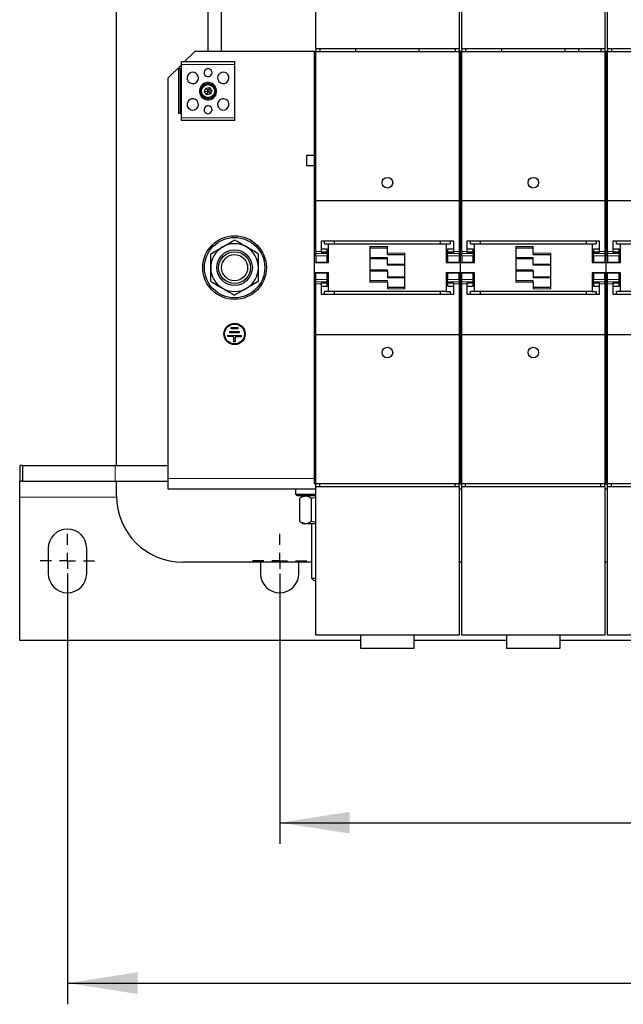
# Model space of a CAD drawing. Header units: millimetres. Extents: x 5 to 418, y 2 to 292.
# Tile 3 of 35: x 69 to 97, y 60 to 107. Entities that reach past the tile are written whole.
import ezdxf

# ---------------------------------------------------------------- set-up
doc = ezdxf.new("R2010")
doc.units = ezdxf.units.MM
doc.layers.add('SLD-0', color=7, linetype='Continuous')
doc.styles.add('SLDTEXTSTYLE0', font='TXT', dxfattribs={"width": 0.605})
doc.dimstyles.new('SLDDIMSTYLE0', dxfattribs={"dimtxt": 3.5, "dimasz": 3.302, "dimexe": 0, "dimexo": 0.0625, "dimgap": 0.875, "dimtad": 1, "dimlfac": 8, "dimrnd": 1e-09, "dimzin": 12, "dimdsep": 46, "dimtxsty": 'SLDTEXTSTYLE0', "dimsah": 1, "dimcen": 0.09, "dimadec": 0, "dimazin": 3, "dimtfac": 1, "dimtofl": 0, "dimtmove": 0, "dimatfit": 3, "dimfxl": 1, "dimfrac": 2, "dimtolj": 1, "dimtzin": 12, "dimarcsym": 0})

# ---------------------------------------------------------------- blocks, each defined once
blk = doc.blocks.new('_D_5')
at = {"layer": 'SLD-0', "color": 7}
for p, q in [((81.285, 80.691), (81.285, 67.953)), ((125.785, 80.691), (125.785, 67.953)), ((81.285, 68.953), (125.785, 68.953))]:
    blk.add_line(p, q, dxfattribs=at)
for points in [[(81.285, 68.953), (84.587, 68.445), (84.587, 69.461)], [(125.785, 68.953), (122.483, 69.461), (122.483, 68.445)]]:
    blk.add_solid(points, dxfattribs=at)
at = {"layer": 'SLD-0', "color": 7, "insert": (99.524, 73.464), "char_height": 3.5, "attachment_point": 1, "style": 'SLDTEXTSTYLE0'}
blk.add_mtext('356', dxfattribs=at)
blk = doc.blocks.new('_D_6')
at = {"layer": 'SLD-0', "color": 7}
for p, q in [((71.285, 80.691), (71.285, 60.398)), ((135.785, 80.003), (135.785, 60.398)), ((71.285, 61.398), (135.785, 61.398))]:
    blk.add_line(p, q, dxfattribs=at)
for points in [[(71.285, 61.398), (74.587, 60.89), (74.587, 61.906)], [(135.785, 61.398), (132.483, 61.906), (132.483, 60.89)]]:
    blk.add_solid(points, dxfattribs=at)
at = {"layer": 'SLD-0', "color": 7, "insert": (99.524, 65.91), "char_height": 3.5, "attachment_point": 1, "style": 'SLDTEXTSTYLE0'}
blk.add_mtext('516', dxfattribs=at)
blk = doc.blocks.new('SW_CENTERMARKSYMBOL_0')
at = {"layer": 'SLD-0', "color": 0}
for p, q in [((0, 0.75), (0, 1.28125)), ((-0.75, 0), (-1.28125, 0)), ((0, 0), (-0.375, 0)), ((0, 0), (0, 0.375)), ((0, 0), (0, -0.375)), ((0, 0), (0.375, 0)), ((0.75, 0), (1.28125, 0)), ((0, -0.75), (0, -1.28125))]:
    blk.add_line(p, q, dxfattribs=at)
blk = doc.blocks.new('SW_CENTERMARKSYMBOL_2')
at = {"layer": 'SLD-0', "color": 0}
for p, q in [((0, 0.75), (0, 1.28125)), ((-0.75, 0), (-1.28125, 0)), ((0, 0), (-0.375, 0)), ((0, 0), (0, 0.375)), ((0, 0), (0, -0.375)), ((0, 0), (0.375, 0)), ((0.75, 0), (1.28125, 0)), ((0, -0.75), (0, -1.28125))]:
    blk.add_line(p, q, dxfattribs=at)
blk = doc.blocks.new('SW_CENTERMARKSYMBOL_3')
at = {"layer": 'SLD-0', "color": 0}
for p, q in [((0, 0.75), (0, 1.28125)), ((-0.75, 0), (-1.28125, 0)), ((0, 0), (-0.375, 0)), ((0, 0), (0, 0.375)), ((0, 0), (0, -0.375)), ((0, 0), (0.375, 0)), ((0.75, 0), (1.28125, 0)), ((0, -0.75), (0, -1.28125))]:
    blk.add_line(p, q, dxfattribs=at)

msp = doc.modelspace()

# ---------------------------------------------------------------- linework, layer by layer
at = {"color": 7, "linetype": 'Continuous', "lineweight": 25}
for p, q in [((82.9847, 105.4095), (82.9847, 112.4095)), ((89.7347, 112.4095), (89.7347, 105.4095)), ((89.8597, 105.4095), (89.8597, 112.4095)), ((96.6097, 112.4095), (96.6097, 105.4095)), ((96.7347, 105.4095), (96.7347, 112.4095)), ((73.5972, 85.7845), (73.5972, 109.0345)), ((78.5347, 108.4095), (78.5347, 105.2845)), ((77.9097, 105.2845), (77.9097, 108.0345)), ((77.2847, 105.2845), (76.7847, 104.7845)), ((82.9222, 105.2845), (77.2847, 105.2845)), ((82.9847, 105.2845), (82.9222, 105.2845)), ((82.9222, 104.1408), (82.9222, 105.2845)), ((89.7347, 105.4095), (82.9847, 105.4095)), ((82.9847, 105.4095), (82.9847, 105.2845)), ((82.9847, 105.2845), (89.7347, 105.2845)), ((82.9847, 98.2593), (82.9847, 105.2845)), ((83.1722, 105.4095), (83.1722, 105.2845)), ((84.8597, 105.4095), (84.8597, 105.2845)), ((87.8597, 105.2845), (87.8597, 105.4095)), ((89.5472, 105.4095), (89.5472, 105.2845)), ((89.7347, 105.4095), (89.7347, 105.2845)), ((89.7347, 105.2845), (89.7347, 98.2593)), ((89.7972, 105.2845), (89.7347, 105.2845)), ((89.8597, 105.2845), (89.7972, 105.2845)), ((89.7972, 104.1408), (89.7972, 105.2845)), ((96.6097, 105.4095), (89.8597, 105.4095)), ((89.8597, 105.4095), (89.8597, 105.2845)), ((89.8597, 105.2845), (96.6097, 105.2845)), ((89.8597, 98.2593), (89.8597, 105.2845)), ((90.0472, 105.4095), (90.0472, 105.2845)), ((91.7347, 105.4095), (91.7347, 105.2845)), ((94.7347, 105.2845), (94.7347, 105.4095)), ((95.3847, 105.2845), (95.3847, 105.4095)), ((96.4222, 105.4095), (96.4222, 105.2845)), ((96.6097, 105.4095), (96.6097, 105.2845)), ((96.6097, 105.2845), (96.6097, 98.2593)), ((96.6722, 105.2845), (96.6097, 105.2845)), ((96.6722, 104.1408), (96.6722, 105.2845)), ((96.7347, 105.2845), (96.6722, 105.2845)), ((103.4847, 105.4095), (96.7347, 105.4095)), ((96.7347, 105.4095), (96.7347, 105.2845)), ((96.7347, 105.2845), (103.4847, 105.2845)), ((96.7347, 98.2593), (96.7347, 105.2845)), ((96.9222, 105.4095), (96.9222, 105.2845)), ((76.6535, 104.6533), (76.0347, 104.0345)), ((76.5222, 104.4627), (76.5222, 102.3564)), ((76.5972, 104.4627), (76.5222, 104.4627)), ((76.5972, 104.4627), (76.5972, 102.3564)), ((76.6535, 104.4627), (76.5972, 104.4627)), ((79.166, 104.7845), (76.6535, 104.7845)), ((76.6535, 104.6595), (76.6535, 104.7845)), ((76.6535, 102.1595), (76.6535, 104.6595)), ((79.166, 104.6595), (79.166, 104.7845)), ((79.166, 102.1595), (79.166, 104.6595)), ((76.0347, 85.1595), (76.0347, 104.0345)), ((82.9222, 96.5359), (82.9222, 104.1408)), ((82.9847, 104.1408), (82.9222, 104.1408)), ((89.7347, 104.1408), (89.7972, 104.1408)), ((89.7972, 96.5359), (89.7972, 104.1408)), ((89.8597, 104.1408), (89.7972, 104.1408)), ((96.6097, 104.1408), (96.6722, 104.1408)), ((96.6722, 96.5359), (96.6722, 104.1408)), ((96.7347, 104.1408), (96.6722, 104.1408)), ((77.8, 103.5527), (77.7308, 103.3861)), ((77.8, 103.5527), (77.9788, 103.5762)), ((77.8, 103.5527), (77.9097, 103.4095)), ((77.9788, 103.5762), (77.9097, 103.4095)), ((77.9097, 103.4095), (78.0886, 103.433)), ((78.0886, 103.433), (77.9788, 103.5762)), ((78.0886, 103.433), (78.0195, 103.2664)), ((77.7308, 103.3861), (77.9097, 103.4095)), ((77.7308, 103.3861), (77.8406, 103.2429)), ((77.9097, 103.4095), (77.8406, 103.2429)), ((78.0195, 103.2664), (77.8406, 103.2429)), ((77.9097, 103.4095), (78.0195, 103.2664)), ((76.5972, 102.3564), (76.5222, 102.3564)), ((76.6535, 102.3564), (76.5972, 102.3564)), ((76.6535, 102.0345), (76.6535, 102.1595)), ((79.166, 102.0345), (76.6535, 102.0345)), ((79.166, 102.0345), (79.166, 102.1595)), ((82.9222, 100.3833), (82.541, 100.3833)), ((82.541, 100.3833), (82.541, 99.9108)), ((82.541, 99.9108), (82.9222, 99.9108)), ((82.9847, 98.2593), (89.7347, 98.2593)), ((82.9847, 95.8553), (82.9847, 98.2593)), ((89.7347, 98.2593), (89.7347, 95.8553)), ((89.8597, 98.2593), (96.6097, 98.2593)), ((89.8597, 95.8553), (89.8597, 98.2593)), ((96.6097, 98.2593), (96.6097, 95.8553)), ((96.7347, 98.2593), (103.4847, 98.2593)), ((96.7347, 95.8553), (96.7347, 98.2593)), ((82.9222, 96.5359), (82.9847, 96.5359)), ((82.9222, 95.8805), (82.9222, 96.5359)), ((89.7972, 96.5359), (89.7347, 96.5359)), ((89.7972, 96.5359), (89.8597, 96.5359)), ((89.7972, 95.8805), (89.7972, 96.5359)), ((96.6722, 96.5359), (96.6097, 96.5359)), ((96.6722, 95.8805), (96.6722, 96.5359)), ((96.6722, 96.5359), (96.7347, 96.5359)), ((89.4847, 96.3474), (83.2347, 96.3474)), ((83.2347, 96.3474), (83.2347, 95.8553)), ((83.4035, 96.222), (83.4035, 96.3474)), ((83.4035, 96.222), (83.591, 96.222)), ((83.591, 95.347), (83.591, 96.222)), ((83.591, 96.222), (89.1285, 96.222)), ((83.8597, 96.3474), (83.8597, 96.222)), ((85.5347, 96.097), (85.5347, 94.4095)), ((85.5347, 96.0345), (86.3597, 96.0345)), ((86.3597, 95.7845), (86.3597, 96.097)), ((88.8597, 96.222), (88.8597, 96.3474)), ((89.1285, 96.222), (89.1285, 95.347)), ((89.1285, 96.222), (89.316, 96.222)), ((89.316, 96.3474), (89.316, 96.222)), ((89.4847, 95.8553), (89.4847, 96.3474)), ((96.3597, 96.3474), (90.1097, 96.3474)), ((90.1097, 96.3474), (90.1097, 95.8553)), ((90.2785, 96.222), (90.2785, 96.3474)), ((90.2785, 96.222), (90.466, 96.222)), ((90.466, 95.347), (90.466, 96.222)), ((90.466, 96.222), (96.0035, 96.222)), ((90.7347, 96.3474), (90.7347, 96.222)), ((92.4097, 96.097), (92.4097, 94.4095)), ((92.4097, 96.0345), (93.2347, 96.0345)), ((93.2347, 95.7845), (93.2347, 96.097)), ((95.7347, 96.222), (95.7347, 96.3474)), ((96.0035, 96.222), (96.0035, 95.347)), ((96.0035, 96.222), (96.191, 96.222)), ((96.191, 96.3474), (96.191, 96.222)), ((96.3597, 95.8553), (96.3597, 96.3474)), ((103.2347, 96.3474), (96.9847, 96.3474)), ((96.9847, 96.3474), (96.9847, 95.8553)), ((97.1535, 96.222), (97.1535, 96.3474)), ((97.1535, 96.222), (97.341, 96.222)), ((97.341, 95.347), (97.341, 96.222)), ((97.341, 96.222), (102.8785, 96.222)), ((82.9222, 95.347), (82.9222, 95.8805)), ((82.9847, 95.8553), (82.9847, 95.7669)), ((82.9847, 95.6595), (82.9847, 95.7669)), ((82.9847, 95.6595), (82.9847, 95.3502)), ((83.5285, 95.9689), (83.2347, 95.9689)), ((83.2347, 95.8553), (83.2347, 95.8235)), ((83.2347, 95.8342), (83.5285, 95.8342)), ((83.2347, 95.8235), (83.5285, 95.8235)), ((83.5285, 95.8342), (83.5285, 95.9689)), ((83.5285, 95.8235), (83.5285, 95.8342)), ((83.5285, 95.8235), (83.5285, 95.7669)), ((83.5285, 95.7669), (83.5285, 95.6595)), ((83.5285, 95.3502), (83.5285, 95.6595)), ((86.3597, 95.722), (86.3597, 95.7845)), ((86.3597, 95.722), (87.1847, 95.722)), ((86.3597, 95.2573), (86.3597, 95.5698)), ((87.1847, 94.097), (87.1847, 95.7845)), ((89.4847, 95.9689), (89.191, 95.9689)), ((89.191, 95.9689), (89.191, 95.8342)), ((89.191, 95.8342), (89.191, 95.8235)), ((89.191, 95.8342), (89.4847, 95.8342)), ((89.191, 95.8235), (89.191, 95.7669)), ((89.191, 95.8235), (89.4847, 95.8235)), ((89.191, 95.6595), (89.191, 95.7669)), ((89.191, 95.6595), (89.191, 95.3502)), ((89.4847, 95.8553), (89.4847, 95.8235)), ((89.7347, 95.8553), (89.7347, 95.7669)), ((89.7347, 95.7669), (89.7347, 95.6595)), ((89.7347, 95.6595), (89.7347, 95.3502)), ((89.7972, 95.347), (89.7972, 95.8805)), ((89.8597, 95.8553), (89.8597, 95.7669)), ((89.8597, 95.6595), (89.8597, 95.7669)), ((89.8597, 95.6595), (89.8597, 95.3502)), ((90.4035, 95.9689), (90.1097, 95.9689)), ((90.1097, 95.8553), (90.1097, 95.8235)), ((90.1097, 95.8342), (90.4035, 95.8342)), ((90.1097, 95.8235), (90.4035, 95.8235)), ((90.4035, 95.8342), (90.4035, 95.9689)), ((90.4035, 95.8235), (90.4035, 95.8342)), ((90.4035, 95.8235), (90.4035, 95.7669)), ((90.4035, 95.7669), (90.4035, 95.6595)), ((90.4035, 95.3502), (90.4035, 95.6595)), ((93.2347, 95.722), (93.2347, 95.7845)), ((93.2347, 95.722), (94.0597, 95.722)), ((93.2347, 95.2573), (93.2347, 95.5698)), ((94.0597, 94.097), (94.0597, 95.7845)), ((96.3597, 95.9689), (96.066, 95.9689)), ((96.066, 95.9689), (96.066, 95.8342)), ((96.066, 95.8342), (96.3597, 95.8342)), ((96.066, 95.8342), (96.066, 95.8235)), ((96.066, 95.8235), (96.066, 95.7669)), ((96.066, 95.8235), (96.3597, 95.8235)), ((96.066, 95.6595), (96.066, 95.7669)), ((96.066, 95.6595), (96.066, 95.3502)), ((96.3597, 95.8553), (96.3597, 95.8235)), ((96.6097, 95.8553), (96.6097, 95.7669)), ((96.6097, 95.7669), (96.6097, 95.6595)), ((96.6097, 95.6595), (96.6097, 95.3502)), ((96.6722, 95.347), (96.6722, 95.8805)), ((96.7347, 95.8553), (96.7347, 95.7669)), ((96.7347, 95.6595), (96.7347, 95.7669)), ((96.7347, 95.6595), (96.7347, 95.3502)), ((97.2785, 95.9689), (96.9847, 95.9689)), ((96.9847, 95.8553), (96.9847, 95.8235)), ((96.9847, 95.8342), (97.2785, 95.8342)), ((96.9847, 95.8235), (97.2785, 95.8235)), ((97.2785, 95.8342), (97.2785, 95.9689)), ((97.2785, 95.8235), (97.2785, 95.8342)), ((97.2785, 95.8235), (97.2785, 95.7669)), ((97.2785, 95.7669), (97.2785, 95.6595)), ((97.2785, 95.3502), (97.2785, 95.6595)), ((82.9222, 95.347), (83.591, 95.347)), ((82.9222, 94.847), (82.9222, 95.347)), ((82.9847, 95.3502), (83.5285, 95.3502)), ((85.5347, 95.5283), (86.3597, 95.5283)), ((86.3597, 95.2454), (86.3597, 95.2573)), ((86.3597, 95.2158), (86.3597, 95.2454)), ((87.1847, 95.2158), (86.3597, 95.2158)), ((89.1285, 95.347), (89.7972, 95.347)), ((89.191, 95.3502), (89.7347, 95.3502)), ((89.7972, 95.347), (90.466, 95.347)), ((89.7972, 94.847), (89.7972, 95.347)), ((89.8597, 95.3502), (90.4035, 95.3502)), ((92.4097, 95.5283), (93.2347, 95.5283)), ((93.2347, 95.2454), (93.2347, 95.2573)), ((93.2347, 95.2158), (93.2347, 95.2454)), ((94.0597, 95.2158), (93.2347, 95.2158)), ((96.0035, 95.347), (96.6722, 95.347)), ((96.066, 95.3502), (96.6097, 95.3502)), ((96.6722, 94.847), (96.6722, 95.347)), ((96.6722, 95.347), (97.341, 95.347)), ((96.7347, 95.3502), (97.2785, 95.3502)), ((83.591, 94.847), (82.9222, 94.847)), ((82.9222, 94.3136), (82.9222, 94.847)), ((83.5285, 94.8439), (82.9847, 94.8439)), ((82.9847, 94.5345), (82.9847, 94.8439)), ((83.5285, 94.5345), (83.5285, 94.8439)), ((83.591, 93.972), (83.591, 94.847)), ((86.3597, 94.9783), (85.5347, 94.9783)), ((86.3597, 94.9487), (86.3597, 94.9783)), ((86.3597, 94.9368), (86.3597, 94.9487)), ((86.3597, 94.9368), (86.3597, 94.6243)), ((86.3597, 94.6658), (87.1847, 94.6658)), ((89.7972, 94.847), (89.1285, 94.847)), ((89.1285, 94.847), (89.1285, 93.972)), ((89.7347, 94.8439), (89.191, 94.8439)), ((89.191, 94.8439), (89.191, 94.5345)), ((89.7347, 94.5345), (89.7347, 94.8439)), ((90.466, 94.847), (89.7972, 94.847)), ((89.7972, 94.3136), (89.7972, 94.847)), ((90.4035, 94.8439), (89.8597, 94.8439)), ((89.8597, 94.5345), (89.8597, 94.8439)), ((90.4035, 94.5345), (90.4035, 94.8439)), ((90.466, 93.972), (90.466, 94.847)), ((93.2347, 94.9783), (92.4097, 94.9783)), ((93.2347, 94.9487), (93.2347, 94.9783)), ((93.2347, 94.9368), (93.2347, 94.9487)), ((93.2347, 94.9368), (93.2347, 94.6243)), ((93.2347, 94.6658), (94.0597, 94.6658)), ((96.0035, 94.847), (96.0035, 93.972)), ((96.6722, 94.847), (96.0035, 94.847)), ((96.6097, 94.8439), (96.066, 94.8439)), ((96.066, 94.8439), (96.066, 94.5345)), ((96.6097, 94.5345), (96.6097, 94.8439)), ((96.6722, 94.3136), (96.6722, 94.847)), ((97.341, 94.847), (96.6722, 94.847)), ((97.2785, 94.8439), (96.7347, 94.8439)), ((96.7347, 94.5345), (96.7347, 94.8439)), ((97.2785, 94.5345), (97.2785, 94.8439)), ((97.341, 93.972), (97.341, 94.847)), ((82.9222, 93.6582), (82.9222, 94.3136)), ((82.9847, 94.4272), (82.9847, 94.5345)), ((82.9847, 94.3388), (82.9847, 94.4272)), ((82.9847, 91.9348), (82.9847, 94.3388)), ((83.5285, 94.3705), (83.2347, 94.3705)), ((83.2347, 94.3388), (83.2347, 94.3705)), ((83.5285, 94.3598), (83.2347, 94.3598)), ((83.2347, 94.3388), (83.2347, 93.8467)), ((83.2347, 94.2252), (83.5285, 94.2252)), ((83.5285, 94.4272), (83.5285, 94.5345)), ((83.5285, 94.3705), (83.5285, 94.4272)), ((83.5285, 94.3598), (83.5285, 94.3705)), ((83.5285, 94.2252), (83.5285, 94.3598)), ((86.3597, 94.472), (85.5347, 94.472)), ((86.3597, 94.4095), (86.3597, 94.472)), ((86.3597, 94.4095), (86.3597, 94.097)), ((87.1847, 94.1595), (86.3597, 94.1595)), ((89.191, 94.4272), (89.191, 94.5345)), ((89.191, 94.3705), (89.191, 94.4272)), ((89.4847, 94.3705), (89.191, 94.3705)), ((89.191, 94.3705), (89.191, 94.3598)), ((89.4847, 94.3598), (89.191, 94.3598)), ((89.191, 94.3598), (89.191, 94.2252)), ((89.191, 94.2252), (89.4847, 94.2252)), ((89.4847, 94.3388), (89.4847, 94.3705)), ((89.4847, 93.8467), (89.4847, 94.3388)), ((89.7347, 94.5345), (89.7347, 94.4272)), ((89.7347, 94.3388), (89.7347, 94.4272)), ((89.7347, 94.3388), (89.7347, 91.9348)), ((89.7972, 93.6582), (89.7972, 94.3136)), ((89.8597, 94.4272), (89.8597, 94.5345)), ((89.8597, 94.3388), (89.8597, 94.4272)), ((89.8597, 91.9348), (89.8597, 94.3388)), ((90.4035, 94.3705), (90.1097, 94.3705)), ((90.1097, 94.3388), (90.1097, 94.3705)), ((90.4035, 94.3598), (90.1097, 94.3598)), ((90.1097, 94.3388), (90.1097, 93.8467)), ((90.1097, 94.2252), (90.4035, 94.2252)), ((90.4035, 94.4272), (90.4035, 94.5345)), ((90.4035, 94.3705), (90.4035, 94.4272)), ((90.4035, 94.3598), (90.4035, 94.3705)), ((90.4035, 94.2252), (90.4035, 94.3598)), ((93.2347, 94.472), (92.4097, 94.472)), ((93.2347, 94.4095), (93.2347, 94.472)), ((93.2347, 94.4095), (93.2347, 94.097)), ((94.0597, 94.1595), (93.2347, 94.1595)), ((96.066, 94.4272), (96.066, 94.5345)), ((96.066, 94.3705), (96.066, 94.4272)), ((96.3597, 94.3705), (96.066, 94.3705)), ((96.066, 94.3705), (96.066, 94.3598)), ((96.3597, 94.3598), (96.066, 94.3598)), ((96.066, 94.3598), (96.066, 94.2252)), ((96.066, 94.2252), (96.3597, 94.2252)), ((96.3597, 94.3388), (96.3597, 94.3705)), ((96.3597, 93.8467), (96.3597, 94.3388)), ((96.6097, 94.5345), (96.6097, 94.4272)), ((96.6097, 94.3388), (96.6097, 94.4272)), ((96.6097, 94.3388), (96.6097, 91.9348)), ((96.6722, 93.6582), (96.6722, 94.3136)), ((96.7347, 94.4272), (96.7347, 94.5345)), ((96.7347, 94.3388), (96.7347, 94.4272)), ((96.7347, 91.9348), (96.7347, 94.3388)), ((97.2785, 94.3705), (96.9847, 94.3705)), ((96.9847, 94.3388), (96.9847, 94.3705)), ((97.2785, 94.3598), (96.9847, 94.3598)), ((96.9847, 94.3388), (96.9847, 93.8467)), ((96.9847, 94.2252), (97.2785, 94.2252)), ((97.2785, 94.4272), (97.2785, 94.5345)), ((97.2785, 94.3705), (97.2785, 94.4272)), ((97.2785, 94.3598), (97.2785, 94.3705)), ((97.2785, 94.2252), (97.2785, 94.3598)), ((83.2347, 93.8467), (89.4847, 93.8467)), ((83.4035, 93.8467), (83.4035, 93.972)), ((83.591, 93.972), (83.4035, 93.972)), ((89.1285, 93.972), (83.591, 93.972)), ((83.8597, 93.972), (83.8597, 93.8467)), ((88.8597, 93.8467), (88.8597, 93.972)), ((89.1285, 93.972), (89.316, 93.972)), ((89.316, 93.972), (89.316, 93.8467)), ((90.1097, 93.8467), (96.3597, 93.8467)), ((90.466, 93.972), (90.2785, 93.972)), ((90.2785, 93.8467), (90.2785, 93.972)), ((96.0035, 93.972), (90.466, 93.972)), ((90.7347, 93.972), (90.7347, 93.8467)), ((95.7347, 93.8467), (95.7347, 93.972)), ((96.0035, 93.972), (96.191, 93.972)), ((96.191, 93.972), (96.191, 93.8467)), ((96.9847, 93.8467), (103.2347, 93.8467)), ((97.1535, 93.8467), (97.1535, 93.972)), ((97.341, 93.972), (97.1535, 93.972)), ((102.8785, 93.972), (97.341, 93.972)), ((82.9222, 86.0533), (82.9222, 93.6582)), ((82.9847, 93.6582), (82.9222, 93.6582)), ((89.7347, 93.6582), (89.7972, 93.6582)), ((89.7972, 86.0533), (89.7972, 93.6582)), ((89.8597, 93.6582), (89.7972, 93.6582)), ((96.6097, 93.6582), (96.6722, 93.6582)), ((96.6722, 86.0533), (96.6722, 93.6582)), ((96.7347, 93.6582), (96.6722, 93.6582)), ((78.847, 91.8463), (78.8471, 91.9088)), ((79.1283, 91.8458), (78.847, 91.8463)), ((78.8471, 91.9088), (79.4721, 91.9077)), ((78.9411, 92.0337), (78.9412, 92.0962)), ((79.3786, 92.0329), (78.9411, 92.0337)), ((78.9412, 92.0962), (79.3787, 92.0954)), ((79.0039, 92.2211), (79.004, 92.2836)), ((79.3164, 92.2205), (79.0039, 92.2211)), ((79.004, 92.2836), (79.3165, 92.283)), ((79.1278, 91.5958), (79.1283, 91.8458)), ((79.1908, 91.8457), (79.1903, 91.5957)), ((79.472, 91.8452), (79.1908, 91.8457)), ((79.3165, 92.283), (79.3164, 92.2205)), ((79.3787, 92.0954), (79.3786, 92.0329)), ((79.4721, 91.9077), (79.472, 91.8452)), ((82.9847, 84.9095), (82.9847, 91.9348)), ((89.7347, 91.9348), (82.9847, 91.9348)), ((89.7347, 91.9348), (89.7347, 84.9095)), ((96.6097, 91.9348), (89.8597, 91.9348)), ((89.8597, 84.9095), (89.8597, 91.9348)), ((96.6097, 91.9348), (96.6097, 84.9095)), ((103.4847, 91.9348), (96.7347, 91.9348)), ((96.7347, 84.9095), (96.7347, 91.9348)), ((79.1903, 91.5957), (79.1278, 91.5958)), ((82.9847, 86.0533), (82.9222, 86.0533)), ((82.9222, 84.9095), (82.9222, 86.0533)), ((89.7972, 86.0533), (89.7347, 86.0533)), ((89.8597, 86.0533), (89.7972, 86.0533)), ((89.7972, 84.9095), (89.7972, 86.0533)), ((96.6722, 86.0533), (96.6097, 86.0533)), ((96.6722, 84.9095), (96.6722, 86.0533)), ((96.7347, 86.0533), (96.6722, 86.0533)), ((69.0347, 85.7845), (69.0347, 85.0345)), ((69.1597, 85.7845), (69.0347, 85.7845)), ((69.1597, 85.7845), (69.1597, 85.0345)), ((69.1597, 85.7845), (73.5347, 85.7845)), ((73.5347, 85.7845), (76.0347, 85.7845)), ((69.1597, 85.0345), (69.0347, 85.0345)), ((69.0347, 84.2845), (69.0347, 85.0345)), ((69.1597, 85.0345), (73.5347, 85.0345)), ((73.5347, 85.0345), (76.0347, 85.0345)), ((73.5972, 84.347), (73.5972, 85.0345)), ((76.0347, 84.6595), (76.0347, 85.1595)), ((82.9222, 84.9095), (82.9847, 84.9095)), ((89.7347, 84.9095), (82.9847, 84.9095)), ((82.9847, 84.7845), (82.9847, 84.9095)), ((83.1722, 84.7845), (83.1722, 84.9095)), ((89.5472, 84.7845), (89.5472, 84.9095)), ((89.7347, 84.7845), (89.7347, 84.9095)), ((89.7347, 84.9095), (89.7972, 84.9095)), ((89.7972, 84.9095), (89.8597, 84.9095)), ((96.6097, 84.9095), (89.8597, 84.9095)), ((89.8597, 84.7845), (89.8597, 84.9095)), ((90.0472, 84.7845), (90.0472, 84.9095)), ((96.4222, 84.7845), (96.4222, 84.9095)), ((96.6097, 84.7845), (96.6097, 84.9095)), ((96.6097, 84.9095), (96.6722, 84.9095)), ((96.6722, 84.9095), (96.7347, 84.9095)), ((103.4847, 84.9095), (96.7347, 84.9095)), ((96.7347, 84.7845), (96.7347, 84.9095)), ((96.9222, 84.7845), (96.9222, 84.9095)), ((82.9847, 84.6595), (76.0347, 84.6595)), ((82.0347, 84.6595), (82.0347, 84.4252)), ((82.0347, 84.4252), (82.1129, 84.347)), ((82.0347, 84.4252), (82.9847, 84.4252)), ((82.9847, 84.7845), (89.7347, 84.7845)), ((82.9847, 77.7845), (82.9847, 84.7845)), ((89.7347, 84.7845), (89.7347, 77.7845)), ((89.8597, 84.6595), (89.7347, 84.6595)), ((89.8597, 84.7845), (96.6097, 84.7845)), ((89.8597, 77.7845), (89.8597, 84.7845)), ((96.6097, 84.7845), (96.6097, 77.7845)), ((96.7347, 84.6595), (96.6097, 84.6595)), ((96.7347, 84.7845), (103.4847, 84.7845)), ((96.7347, 77.7845), (96.7347, 84.7845)), ((69.0347, 77.5345), (69.0347, 84.2845)), ((82.9847, 84.347), (82.1129, 84.347)), ((82.2415, 83.135), (82.2415, 84.2466)), ((82.4097, 84.347), (82.2977, 84.2824)), ((82.7817, 84.2466), (82.9847, 84.2933)), ((82.7817, 83.135), (82.7817, 84.2466)), ((82.2977, 83.0992), (82.4097, 83.0345)), ((82.5116, 83.0345), (82.4097, 83.0345)), ((82.9847, 83.0345), (82.5116, 83.0345)), ((82.9847, 83.0876), (82.7817, 83.135)), ((82.7847, 83.0345), (82.7847, 80.472)), ((70.3785, 81.8783), (70.3785, 80.6908)), ((72.191, 80.6908), (72.191, 81.8783)), ((82.7847, 81.222), (76.7222, 81.222)), ((80.3785, 81.222), (80.3785, 80.6908)), ((82.191, 80.6908), (82.191, 81.222)), ((89.8597, 81.222), (89.7347, 81.222)), ((96.7222, 81.222), (96.6097, 81.2241)), ((96.7347, 81.222), (96.7222, 81.222)), ((82.7847, 80.472), (82.9097, 80.347)), ((82.7847, 80.472), (82.9847, 80.472)), ((82.9847, 80.347), (82.9097, 80.347)), ((85.1097, 77.5345), (69.0347, 77.5345)), ((89.7347, 77.7845), (82.9847, 77.7845)), ((85.1097, 77.1595), (85.1097, 77.7845)), ((87.6097, 77.7845), (87.6097, 77.1595)), ((91.9847, 77.5345), (87.6097, 77.5345)), ((96.6097, 77.7845), (89.8597, 77.7845)), ((91.9847, 77.1595), (91.9847, 77.7845)), ((94.4847, 77.7845), (94.4847, 77.1595)), ((98.8597, 77.5345), (94.4847, 77.5345)), ((103.4847, 77.7845), (96.7347, 77.7845)), ((87.6097, 77.1595), (85.1097, 77.1595)), ((94.4847, 77.1595), (91.9847, 77.1595))]:
    msp.add_line(p, q, dxfattribs=at)
at = {"color": 7, "linetype": 'Continuous', "lineweight": 18}
for p, q in [((79.166, 104.6595), (76.6535, 104.6595)), ((77.7449, 103.7112), (77.7337, 103.7318)), ((78.0745, 103.1079), (78.0858, 103.0873)), ((79.166, 102.1595), (76.6535, 102.1595)), ((86.3597, 96.097), (85.5347, 96.097)), ((93.2347, 96.097), (92.4097, 96.097)), ((82.9222, 95.8805), (82.9847, 95.8805)), ((83.2347, 95.8553), (82.9847, 95.8553)), ((83.5285, 95.7669), (82.9847, 95.7669)), ((83.5285, 95.6595), (82.9847, 95.6595)), ((83.5285, 95.8805), (83.591, 95.8805)), ((86.3597, 95.5698), (85.5347, 95.5698)), ((85.5347, 95.5579), (86.3597, 95.5579)), ((87.1847, 95.7845), (86.3597, 95.7845)), ((89.1285, 95.8805), (89.191, 95.8805)), ((89.191, 95.7669), (89.7347, 95.7669)), ((89.7347, 95.6595), (89.191, 95.6595)), ((89.7347, 95.8553), (89.4847, 95.8553)), ((89.7347, 95.8805), (89.7972, 95.8805)), ((89.7972, 95.8805), (89.8597, 95.8805)), ((90.1097, 95.8553), (89.8597, 95.8553)), ((90.4035, 95.7669), (89.8597, 95.7669)), ((90.4035, 95.6595), (89.8597, 95.6595)), ((90.4035, 95.8805), (90.466, 95.8805)), ((93.2347, 95.5698), (92.4097, 95.5698)), ((92.4097, 95.5579), (93.2347, 95.5579)), ((94.0597, 95.7845), (93.2347, 95.7845)), ((96.0035, 95.8805), (96.066, 95.8805)), ((96.066, 95.7669), (96.6097, 95.7669)), ((96.6097, 95.6595), (96.066, 95.6595)), ((96.6097, 95.8553), (96.3597, 95.8553)), ((96.6097, 95.8805), (96.6722, 95.8805)), ((96.6722, 95.8805), (96.7347, 95.8805)), ((96.9847, 95.8553), (96.7347, 95.8553)), ((97.2785, 95.7669), (96.7347, 95.7669)), ((97.2785, 95.6595), (96.7347, 95.6595)), ((97.2785, 95.8805), (97.341, 95.8805)), ((87.1847, 95.2573), (86.3597, 95.2573)), ((86.3597, 95.2454), (87.1847, 95.2454)), ((94.0597, 95.2573), (93.2347, 95.2573)), ((93.2347, 95.2454), (94.0597, 95.2454)), ((86.3597, 94.9487), (85.5347, 94.9487)), ((85.5347, 94.9368), (86.3597, 94.9368)), ((87.1847, 94.6362), (86.3597, 94.6362)), ((86.3597, 94.6243), (87.1847, 94.6243)), ((93.2347, 94.9487), (92.4097, 94.9487)), ((92.4097, 94.9368), (93.2347, 94.9368)), ((94.0597, 94.6362), (93.2347, 94.6362)), ((93.2347, 94.6243), (94.0597, 94.6243)), ((82.9847, 94.3136), (82.9222, 94.3136)), ((82.9847, 94.5345), (83.5285, 94.5345)), ((83.5285, 94.4272), (82.9847, 94.4272)), ((82.9847, 94.3388), (83.2347, 94.3388)), ((83.591, 94.3136), (83.5285, 94.3136)), ((85.5347, 94.4095), (86.3597, 94.4095)), ((89.191, 94.3136), (89.1285, 94.3136)), ((89.191, 94.5345), (89.7347, 94.5345)), ((89.191, 94.4272), (89.7347, 94.4272)), ((89.4847, 94.3388), (89.7347, 94.3388)), ((89.7972, 94.3136), (89.7347, 94.3136)), ((89.8597, 94.3136), (89.7972, 94.3136)), ((89.8597, 94.5345), (90.4035, 94.5345)), ((90.4035, 94.4272), (89.8597, 94.4272)), ((89.8597, 94.3388), (90.1097, 94.3388)), ((90.466, 94.3136), (90.4035, 94.3136)), ((92.4097, 94.4095), (93.2347, 94.4095)), ((96.066, 94.3136), (96.0035, 94.3136)), ((96.066, 94.5345), (96.6097, 94.5345)), ((96.066, 94.4272), (96.6097, 94.4272)), ((96.3597, 94.3388), (96.6097, 94.3388)), ((96.6722, 94.3136), (96.6097, 94.3136)), ((96.7347, 94.3136), (96.6722, 94.3136)), ((96.7347, 94.5345), (97.2785, 94.5345)), ((97.2785, 94.4272), (96.7347, 94.4272)), ((96.7347, 94.3388), (96.9847, 94.3388)), ((97.341, 94.3136), (97.2785, 94.3136)), ((86.3597, 94.097), (87.1847, 94.097)), ((93.2347, 94.097), (94.0597, 94.097)), ((73.5347, 85.7845), (73.5347, 85.0345)), ((82.9222, 85.1595), (76.0347, 85.1595)), ((73.5979, 84.2845), (69.0347, 84.2845))]:
    msp.add_line(p, q, dxfattribs=at)
at = {"color": 7, "linetype": 'Continuous', "lineweight": 25}
for centre, radius in [((77.9097, 103.4095), 0.3437), ((77.9097, 103.4095), 0.3062), ((86.3597, 99.0977), 0.25), ((93.2347, 99.0977), 0.25), ((79.1597, 95.097), 1.5), ((79.1597, 95.097), 1.4219), ((79.1597, 95.097), 0.8367), ((79.1597, 95.097), 0.75), ((79.1597, 95.097), 0.6158), ((79.1597, 91.972), 0.5), ((79.1597, 91.972), 0.4688), ((86.3597, 91.0964), 0.25), ((93.2347, 91.0964), 0.25)]:
    msp.add_circle(centre, radius, dxfattribs=at)
for centre, radius, start, end in [((77.9097, 104.2845), 0.1875, 61.35211, 241.35211), ((77.9097, 104.2845), 0.1875, 241.35211, 61.35211), ((77.191, 104.0345), 0.2687, 61.35211, 241.35211), ((77.191, 104.0345), 0.2687, 241.35211, 61.35211), ((78.6285, 104.0345), 0.2687, 61.35211, 241.35211), ((78.6285, 104.0345), 0.2687, 241.35211, 61.35211), ((77.9097, 103.4095), 0.4063, 118.64789, 298.64789), ((77.9097, 103.4095), 0.4063, 298.64789, 118.64789), ((77.191, 102.7845), 0.2687, 61.35211, 241.35211), ((77.191, 102.7845), 0.2687, 241.35211, 61.35211), ((78.6285, 102.7845), 0.2687, 61.35211, 241.35211), ((78.6285, 102.7845), 0.2687, 241.35211, 61.35211), ((77.9097, 102.5345), 0.1875, 61.35211, 241.35211), ((77.9097, 102.5345), 0.1875, 241.35211, 61.35211), ((79.1597, 95.097), 1.125, 120, 180), ((79.1597, 95.097), 1.125, 60, 120), ((79.1597, 95.097), 1.125, 0, 60), ((79.1597, 95.097), 1.125, 180, 240), ((79.1597, 95.097), 1.125, 300, 0), ((79.1597, 95.097), 1.125, 240, 300), ((76.7222, 84.347), 3.125, 180, 270), ((71.2847, 81.8783), 0.9063, 0, 180), ((71.2847, 80.6908), 0.9063, 180, 0), ((81.2847, 80.6908), 0.9062, 180, 0)]:
    msp.add_arc(centre, radius, start, end, dxfattribs=at)
at = {"color": 7, "linetype": 'Continuous', "lineweight": 18}
for start, end in [(118.64789, 298.64789), (298.64789, 118.64789)]:
    msp.add_arc((77.9097, 103.4095), 0.3672, start, end, dxfattribs=at)
at = {"color": 7, "linetype": 'Continuous', "lineweight": 25}
for points, knots in [([(78.0347, 95.7466), (78.1261, 95.7993), (78.3105, 95.9058), (78.5011, 96.0158), (78.5972, 96.0713)], [0, 0, 0, 0, 0.495458, 1, 1, 1, 1]), ([(78.5972, 96.0713), (78.6106, 96.079), (78.7115, 96.1373), (78.9019, 96.2472), (79.0733, 96.3462), (79.1597, 96.3961)], [0, 0, 0, 0, 0.07009, 0.5307844, 1, 1, 1, 1]), ([(79.7222, 96.0713), (79.7089, 96.079), (79.6079, 96.1373), (79.4176, 96.2472), (79.2462, 96.3462), (79.1597, 96.3961)], [0, 0, 0, 0, 0.07009, 0.5307844, 1, 1, 1, 1]), ([(80.2847, 95.7466), (80.1934, 95.7993), (80.009, 95.9058), (79.8184, 96.0158), (79.7222, 96.0713)], [0, 0, 0, 0, 0.495458, 1, 1, 1, 1]), ([(78.0347, 95.097), (78.0347, 95.1494), (78.0347, 95.3692), (78.0347, 95.5834), (78.0347, 95.7466)], [0, 0, 0, 0, 0.2381018, 1, 1, 1, 1]), ([(80.2847, 95.097), (80.2847, 95.1494), (80.2847, 95.3692), (80.2847, 95.5834), (80.2847, 95.7466)], [0, 0, 0, 0, 0.2381018, 1, 1, 1, 1]), ([(78.0347, 94.4475), (78.0347, 94.4938), (78.0347, 94.7054), (78.0347, 94.9253), (78.0347, 95.097)], [0, 0, 0, 0, 0.2189524, 1, 1, 1, 1]), ([(80.2847, 94.4475), (80.2847, 94.4938), (80.2847, 94.7054), (80.2847, 94.9253), (80.2847, 95.097)], [0, 0, 0, 0, 0.2189524, 1, 1, 1, 1]), ([(78.0347, 94.4475), (78.1261, 94.3948), (78.3105, 94.2883), (78.5011, 94.1783), (78.5972, 94.1228)], [0, 0, 0, 0, 0.495458, 1, 1, 1, 1]), ([(80.2847, 94.4475), (80.1934, 94.3948), (80.009, 94.2883), (79.8184, 94.1783), (79.7222, 94.1228)], [0, 0, 0, 0, 0.495458, 1, 1, 1, 1]), ([(78.5972, 94.1228), (78.6106, 94.1151), (78.7115, 94.0568), (78.9019, 93.9469), (79.0733, 93.8479), (79.1597, 93.798)], [0, 0, 0, 0, 0.07009, 0.5307844, 1, 1, 1, 1]), ([(79.7222, 94.1228), (79.7089, 94.1151), (79.6079, 94.0568), (79.4176, 93.9469), (79.2462, 93.8479), (79.1597, 93.798)], [0, 0, 0, 0, 0.07009, 0.5307844, 1, 1, 1, 1]), ([(82.2415, 84.2466), (82.2608, 84.2595), (82.3487, 84.3187), (82.4402, 84.3346), (82.5116, 84.347)], [0, 0, 0, 0, 0.2189524, 1, 1, 1, 1]), ([(82.5116, 84.347), (82.5334, 84.3459), (82.6248, 84.341), (82.7138, 84.2874), (82.7817, 84.2466)], [0, 0, 0, 0, 0.2381018, 1, 1, 1, 1]), ([(82.5116, 83.0345), (82.4402, 83.047), (82.3487, 83.0628), (82.2608, 83.1221), (82.2415, 83.135)], [0, 0, 0, 0, 0.7810476, 1, 1, 1, 1]), ([(82.7817, 83.135), (82.7138, 83.0942), (82.6248, 83.0406), (82.5334, 83.0357), (82.5116, 83.0345)], [0, 0, 0, 0, 0.7618982, 1, 1, 1, 1])]:
    msp.add_open_spline(points, degree=3, knots=knots, dxfattribs=at)

# ---------------------------------------------------------------- block references
at = {"layer": 'SLD-0'}
for name, p in [('SW_CENTERMARKSYMBOL_0', (71.2847, 81.2845)), ('SW_CENTERMARKSYMBOL_2', (71.2847, 81.2845)), ('SW_CENTERMARKSYMBOL_3', (81.2847, 81.2845))]:
    msp.add_blockref(name, p, dxfattribs=at)

# ---------------------------------------------------------------- dimensions: what is measured, and where the dimension line sits
at = {"layer": 'SLD-0', "color": 7}
for base, p1, p2, picture, middle in [((135.7847, 61.3984), (71.2847, 80.6908), (135.7847, 80.0033), '_D_6', (103.5347, 61.3984)), ((125.7847, 68.9525), (81.2847, 80.6908), (125.7847, 80.6908), '_D_5', (103.5347, 68.9525))]:
    dim = msp.add_linear_dim(base=base, p1=p1, p2=p2, dimstyle='SLDDIMSTYLE0', dxfattribs=at)
    dim.commit()
    dim.dimension.update_dxf_attribs({"geometry": picture, "text_midpoint": middle, "dimtype": 160})

doc.saveas('drawing.dxf')
